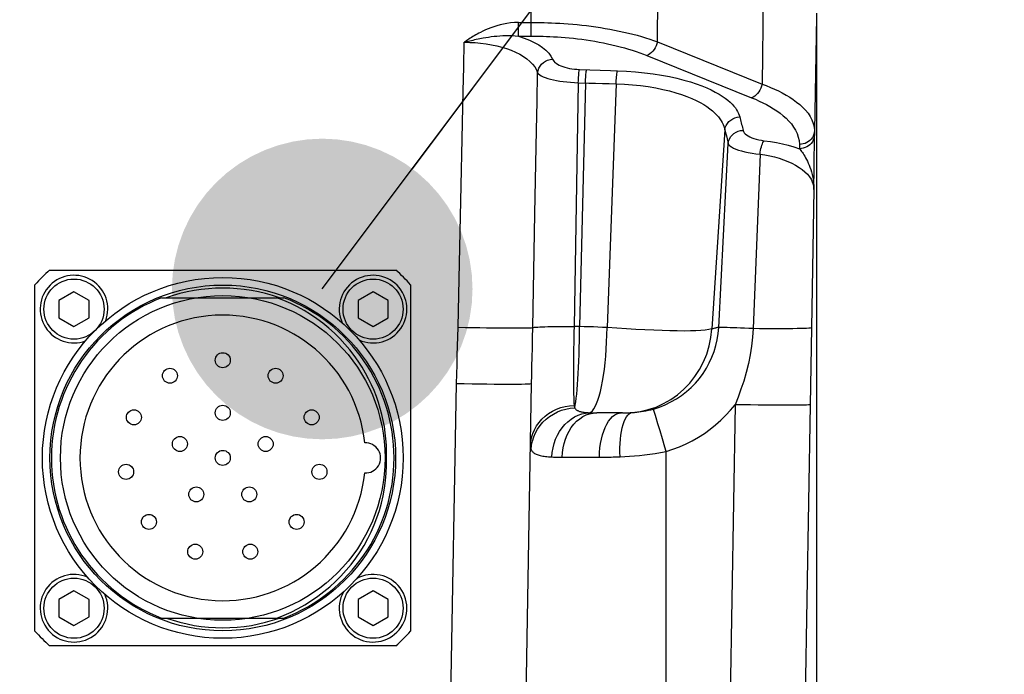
# Model space of a CAD drawing. Header units: millimetres. Extents: x -134 to 420, y 0 to 297.
# Tile 53 of 57: x 326 to 339, y 228 to 237. Entities that reach past the tile are written whole.
import ezdxf

# ---------------------------------------------------------------- set-up
doc = ezdxf.new("R2010")
doc.units = ezdxf.units.MM
doc.header["$LTSCALE"] = 23.1
doc.layers.get('0').update_dxf_attribs({"linetype": 'CONTINUOUS'})
for name, color, linetype in [('COMPONENTS', 7, 'CONTINUOUS'), ('DETAIL', 7, 'CONTINUOUS'), ('DIMENSION', 7, 'CONTINUOUS')]:
    doc.layers.add(name, color=color, linetype=linetype)
doc.styles.get("Standard").update_dxf_attribs({"font": 'arial.ttf'})
doc.dimstyles.new('DIMSTYLE_14', dxfattribs={"dimtxt": 3, "dimasz": 4, "dimexe": 0.18, "dimexo": 0.0625, "dimgap": 0.09, "dimtad": 1, "dimdec": 1, "dimlfac": 5, "dimdsep": 46, "dimtxsty": 'STANDARD', "dimblk": '_FILLED', "dimblk1": '_FILLED', "dimblk2": '_FILLED', "dimcen": 0.09, "dimadec": 0, "dimazin": 0, "dimtp": 0.3, "dimtm": 0.3, "dimtfac": 1, "dimtdec": 1, "dimtofl": 0, "dimtmove": 0, "dimatfit": 3, "dimldrblk": '_FILLED', "dimfxl": 1, "dimtolj": 1, "dimarcsym": 0})
doc.dimstyles.new('DIMSTYLE_15', dxfattribs={"dimtxt": 3, "dimasz": 4, "dimexe": 0.18, "dimexo": 0.0625, "dimgap": 0.09, "dimtad": 1, "dimdec": 1, "dimlfac": 5, "dimdsep": 46, "dimtxsty": 'STANDARD', "dimblk": '_FILLED', "dimblk1": '_FILLED', "dimblk2": '_FILLED', "dimcen": 0.09, "dimadec": 0, "dimazin": 0, "dimtp": 0.5, "dimtm": 0.5, "dimtfac": 1, "dimtdec": 1, "dimtofl": 0, "dimtmove": 0, "dimatfit": 3, "dimldrblk": '_FILLED', "dimfxl": 1, "dimtolj": 1, "dimarcsym": 0})
doc.dimstyles.new('DIMSTYLE_2', dxfattribs={"dimtxt": 3, "dimasz": 4, "dimexe": 0.18, "dimexo": 0.0625, "dimgap": 0.09, "dimtad": 1, "dimlfac": 5, "dimdsep": 46, "dimtxsty": 'STANDARD', "dimblk": '_FILLED', "dimblk1": '_FILLED', "dimblk2": '_FILLED', "dimcen": 0.09, "dimadec": 0, "dimazin": 0, "dimtp": 0.5, "dimtm": 0.5, "dimtfac": 1, "dimtofl": 0, "dimtmove": 0, "dimatfit": 3, "dimldrblk": '_FILLED', "dimfxl": 1, "dimtolj": 1, "dimarcsym": 0})
doc.dimstyles.get("Standard").update_dxf_attribs({"dimtxt": 3, "dimasz": 4, "dimexe": 0.18, "dimexo": 0.0625, "dimgap": 0.09, "dimtad": 1, "dimdec": 3, "dimdsep": 46, "dimtxsty": 'STANDARD', "dimblk": '_FILLED', "dimblk1": '_FILLED', "dimblk2": '_FILLED', "dimcen": 0.09, "dimadec": 0, "dimazin": 0, "dimtol": 1, "dimtp": 0.001, "dimtm": 0.001, "dimtfac": 1, "dimtdec": 3, "dimtofl": 0, "dimtmove": 0, "dimatfit": 3, "dimldrblk": '_FILLED', "dimfxl": 1, "dimtolj": 1, "dimarcsym": 0})

# ---------------------------------------------------------------- blocks, each defined once
blk = doc.blocks.new('_FILLED')
at = {"color": 0, "linetype": 'BYBLOCK'}
blk.add_solid([(0, 0), (-1, 0.1625), (-1, -0.1625)], dxfattribs=at)
blk = doc.blocks.new('*D10')
at = {"layer": 'DIMENSION', "color": 2, "linetype": 'CONTINUOUS'}
for p, q in [((297.19, 248.667), (297.19, 261.494)), ((341.19, 248.378), (341.19, 261.494)), ((297.19, 259.494), (319.19, 259.494)), ((341.19, 259.494), (319.19, 259.494)), ((297.19, 228.598), (297.19, 247.051)), ((341.19, 228.598), (341.19, 246.668))]:
    blk.add_line(p, q, dxfattribs=at)
at = {"layer": 'DIMENSION', "color": 2, "linetype": 'CONTINUOUS', "xscale": 4, "yscale": 4, "zscale": 4, "rotation": 180}
blk.add_blockref('_FILLED', (297.19, 259.494), dxfattribs=at)
at = {"layer": 'DIMENSION', "color": 2, "linetype": 'CONTINUOUS', "xscale": 4, "yscale": 4, "zscale": 4}
blk.add_blockref('_FILLED', (341.19, 259.494), dxfattribs=at)
at = {"layer": 'DIMENSION', "color": 2, "linetype": 'CONTINUOUS', "insert": (319.19, 263.244), "char_height": 3, "width": 6.99257, "attachment_point": 2, "line_spacing_factor": 0.9}
blk.add_mtext('220', dxfattribs=at)
blk = doc.blocks.new('*D21')
at = {"color": 2, "linetype": 'CONTINUOUS'}
for p, q in [((354.19, 241.494), (354.19, 247.494)), ((354.19, 247.494), (354.19, 230.865)), ((328.98, 241.494), (356.19, 241.494)), ((354.19, 214.235), (354.19, 230.865)), ((336.69, 220.235), (356.19, 220.235)), ((354.19, 220.235), (354.19, 214.235))]:
    blk.add_line(p, q, dxfattribs=at)
at = {"color": 2, "linetype": 'CONTINUOUS', "xscale": 4, "yscale": 4, "zscale": 4}
for p, rotation in [((354.19, 241.494), 270), ((354.19, 220.235), 90)]:
    blk.add_blockref('_FILLED', p, dxfattribs=dict(at, rotation=rotation))
at = {"color": 2, "linetype": 'CONTINUOUS', "insert": (350.44, 230.865), "char_height": 3, "width": 13.27138, "attachment_point": 2, "rotation": 90, "line_spacing_factor": 0.9}
blk.add_mtext('(106.3)', dxfattribs=at)
blk = doc.blocks.new('*D23')
at = {"color": 2, "linetype": 'CONTINUOUS'}
for p, q in [((328.98, 241.494), (364.19, 241.494)), ((362.19, 241.494), (362.19, 209.645)), ((362.19, 177.795), (362.19, 209.645)), ((332.99, 177.795), (364.19, 177.795))]:
    blk.add_line(p, q, dxfattribs=at)
at = {"color": 2, "linetype": 'CONTINUOUS', "xscale": 4, "yscale": 4, "zscale": 4}
for p, rotation in [((362.19, 241.494), 90), ((362.19, 177.795), 270)]:
    blk.add_blockref('_FILLED', p, dxfattribs=dict(at, rotation=rotation))
at = {"color": 2, "linetype": 'CONTINUOUS', "insert": (358.44, 209.645), "char_height": 3, "width": 13.27138, "attachment_point": 2, "rotation": 90, "line_spacing_factor": 0.9}
blk.add_mtext('(318.5)', dxfattribs=at)

msp = doc.modelspace()

# ---------------------------------------------------------------- linework, layer by layer
at = {"layer": 'COMPONENTS', "color": 9, "linetype": 'CONTINUOUS'}
for p, q in [((332.89601, 236.84755), (332.89601, 238.63505)), ((334.5737, 236.77228), (334.59307, 238.35105)), ((335.98718, 237.78779), (335.96778, 236.20903)), ((332.72625, 236.84755), (332.72625, 237.0295)), ((332.72625, 237.0295), (332.89601, 237.0295)), ((336.69013, 237.10213), (336.6637, 235.58801)), ((334.5737, 236.77228), (335.96778, 236.20903)), ((334.43299, 236.59034), (335.8271, 236.02708)), ((333.53691, 236.4045), (333.67669, 236.39989)), ((333.67669, 236.39989), (333.813, 236.39535)), ((333.813, 236.39535), (333.94989, 236.39071)), ((333.94989, 236.39071), (334.04147, 236.38756)), ((333.52091, 236.2279), (333.46425, 232.98202)), ((333.52091, 236.2279), (333.66068, 236.22331)), ((333.61545, 236.22478), (333.53896, 232.98201)), ((333.66068, 236.22331), (333.75132, 236.22044)), ((333.75132, 236.22044), (333.84222, 236.21767)), ((333.84222, 236.21767), (333.93338, 236.21498)), ((334.02479, 236.2124), (333.90316, 232.96895)), ((333.93338, 236.21498), (334.02479, 236.2124)), ((335.47144, 235.60136), (335.29905, 232.95088)), ((336.6637, 235.58801), (336.6637, 235.53169)), ((331.96233, 234.86038), (331.97554, 235.4799)), ((335.48161, 235.56024), (335.49159, 235.51943)), ((335.49159, 235.51943), (335.50138, 235.47892)), ((335.38909, 232.97036), (335.51565, 235.41878)), ((336.46374, 235.4061), (336.46373, 235.34975)), ((335.93925, 235.27689), (335.84855, 232.95515)), ((336.61381, 235.07286), (336.62367, 235.04089)), ((331.94935, 234.24389), (331.96233, 234.86038)), ((336.65631, 234.8063), (336.62454, 232.96636)), ((332.91633, 232.96883), (332.94463, 234.48433)), ((331.93631, 233.61633), (331.94935, 234.24389)), ((331.92312, 232.97361), (331.93631, 233.61633)), ((333.53896, 232.98201), (333.46425, 232.98202)), ((336.62454, 232.96636), (336.60709, 231.9432)), ((331.72047, 221.96463), (331.89957, 232.22494)), ((335.60728, 231.9433), (335.4354, 222.02721)), ((336.60709, 231.9432), (336.43523, 222.02721)), ((334.58114, 231.68915), (334.55757, 231.76768)), ((334.60903, 231.59558), (334.58114, 231.68915)), ((334.64014, 231.49071), (334.60903, 231.59558)), ((332.8927, 231.34802), (332.89856, 231.40437)), ((334.69013, 220.23505), (334.69013, 231.32139)), ((333.3077, 231.24553), (333.8231, 231.24553))]:
    msp.add_line(p, q, dxfattribs=at)
at = {"layer": 'COMPONENTS', "color": 7, "linetype": 'CONTINUOUS'}
for p, q in [((336.69013, 237.15097), (336.69013, 226.02087)), ((336.66331, 235.44117), (336.66356, 235.48313)), ((336.66356, 235.48313), (336.66369, 235.51742)), ((336.66369, 235.51742), (336.6637, 235.53169)), ((336.66174, 235.26856), (336.66268, 235.36373)), ((336.66268, 235.36373), (336.66331, 235.44117)), ((336.65973, 235.08832), (336.66174, 235.26856)), ((336.65631, 234.8063), (336.65973, 235.08832)), ((326.48578, 233.73505), (331.09447, 233.73505)), ((326.29013, 228.93071), (326.29013, 233.5394)), ((331.29013, 233.5394), (331.29013, 228.93071)), ((326.81013, 233.44599), (326.61013, 233.33052)), ((327.01013, 233.33052), (326.81013, 233.44599)), ((327.9768, 233.36505), (329.60345, 233.36505)), ((330.79013, 233.44599), (330.59013, 233.33052)), ((330.99013, 233.33052), (330.79013, 233.44599)), ((326.61013, 233.33052), (326.61013, 233.09958)), ((327.01013, 233.09958), (327.01013, 233.33052)), ((330.59013, 233.33052), (330.59013, 233.09958)), ((330.99013, 233.09958), (330.99013, 233.33052)), ((326.61013, 233.09958), (326.81013, 232.98411)), ((326.81013, 232.98411), (327.01013, 233.09958)), ((330.59013, 233.09958), (330.79013, 232.98411)), ((330.79013, 232.98411), (330.99013, 233.09958)), ((332.69699, 220.62807), (332.89941, 232.22494)), ((334.10836, 231.83507), (333.76645, 231.83505)), ((334.10836, 231.83507), (334.13236, 231.83519)), ((326.81013, 229.46599), (326.61013, 229.35052)), ((327.01013, 229.35052), (326.81013, 229.46599)), ((330.79013, 229.46599), (330.59013, 229.35052)), ((330.99013, 229.35052), (330.79013, 229.46599)), ((326.61013, 229.35052), (326.61013, 229.11958)), ((327.01013, 229.11958), (327.01013, 229.35052)), ((330.59013, 229.35052), (330.59013, 229.11958)), ((330.99013, 229.11958), (330.99013, 229.35052)), ((326.61013, 229.11958), (326.81013, 229.00411)), ((326.81013, 229.00411), (327.01013, 229.11958)), ((327.9768, 229.10505), (329.60345, 229.10505)), ((330.59013, 229.11958), (330.79013, 229.00411)), ((330.79013, 229.00411), (330.99013, 229.11958)), ((331.09447, 228.73505), (326.48578, 228.73505))]:
    msp.add_line(p, q, dxfattribs=at)
at = {"layer": 'COMPONENTS', "color": 9, "linetype": 'CONTINUOUS'}
for points in [[(332.72625, 237.0295), (332.67218, 237.02722), (332.62043, 237.02292), (332.57099, 237.01659), (332.52397, 237.00793), (332.47927, 236.99724), (332.43658, 236.98541), (332.39593, 236.97255), (332.3573, 236.95855), (332.32035, 236.94395), (332.28498, 236.92895), (332.2513, 236.91334), (332.21931, 236.89714)], [(332.89601, 237.0295), (332.93521, 237.02937), (332.97679, 237.02898), (333.02075, 237.02829), (333.06717, 237.02721), (333.11591, 237.02572), (333.16662, 237.02377), (333.21927, 237.02132), (333.27381, 237.0183), (333.32985, 237.0147), (333.38736, 237.01047), (333.44626, 237.00555), (333.50618, 236.99996), (333.56704, 236.99364), (333.62878, 236.98656), (333.69098, 236.97872), (333.75359, 236.97011), (333.81652, 236.96069), (333.87937, 236.9505), (333.94206, 236.93952), (334.00451, 236.92774), (334.06635, 236.9152), (334.1275, 236.90192), (334.18788, 236.88789), (334.24716, 236.87317), (334.30526, 236.85779), (334.36214, 236.84175), (334.41748, 236.82515), (334.47116, 236.80803), (334.52324, 236.7904), (334.5737, 236.77228)], [(332.21931, 236.89714), (332.19744, 236.88561), (332.17634, 236.87415), (332.15601, 236.86275), (332.1365, 236.8514), (332.11776, 236.84012), (332.09966, 236.82897), (332.08219, 236.81797), (332.06535, 236.80712), (332.04907, 236.79636), (332.03329, 236.78572), (332.01806, 236.77518), (332.00338, 236.76475)], [(331.97554, 235.4799), (331.98919, 236.11353), (331.99622, 236.43709), (332.00338, 236.76475)], [(332.00338, 236.76479), (332.07606, 236.76389), (332.149, 236.76024), (332.2218, 236.75385), (332.2941, 236.74471), (332.36537, 236.73285), (332.43491, 236.71832), (332.50214, 236.70107), (332.56676, 236.68116), (332.62844, 236.65874), (332.68675, 236.63376), (332.74121, 236.60628), (332.79144, 236.57662), (332.83708, 236.54466), (332.8776, 236.51053), (332.91245, 236.47495), (332.94131, 236.43815), (332.96396, 236.39989), (332.98017, 236.36018)], [(332.00343, 236.76478), (332.02169, 236.77007), (332.04046, 236.77515), (332.0598, 236.78019), (332.07963, 236.78522), (332.09993, 236.79024), (332.12076, 236.79524), (332.14212, 236.80019), (332.16401, 236.80506), (332.18646, 236.80986), (332.20949, 236.81459), (332.23306, 236.81918), (332.25717, 236.82362)], [(332.25717, 236.82362), (332.2918, 236.82954), (332.32729, 236.83507), (332.36361, 236.84012), (332.40063, 236.84458), (332.43838, 236.84838), (332.477, 236.85148), (332.51643, 236.85374), (332.55662, 236.85504), (332.59777, 236.85525), (332.63986, 236.85422), (332.68273, 236.85172), (332.72625, 236.84755)], [(332.72647, 236.84755), (332.93196, 236.84751), (332.97007, 236.84711), (333.01032, 236.84634), (333.05286, 236.84525), (333.09755, 236.84379), (333.144, 236.84182), (333.19223, 236.83934), (333.24223, 236.83636), (333.29356, 236.83275), (333.34623, 236.82849), (333.40024, 236.82361), (333.4551, 236.81801), (333.51085, 236.81167), (333.56745, 236.80461), (333.62442, 236.79677), (333.68176, 236.78815), (333.73947, 236.77874), (333.79703, 236.76855), (333.85444, 236.75756), (333.91171, 236.74578), (333.96834, 236.73325), (334.02433, 236.71996), (334.07969, 236.70591), (334.13398, 236.69121), (334.18719, 236.67582), (334.23933, 236.65976), (334.29001, 236.64317), (334.33912, 236.62609), (334.38678, 236.60848), (334.43299, 236.59034)], [(332.72647, 236.84755), (332.802, 236.82209), (332.87163, 236.79426), (332.93534, 236.76405), (332.99374, 236.73117), (333.04623, 236.69592), (333.09101, 236.65916), (333.12747, 236.62119), (333.15622, 236.58172), (333.17725, 236.54074)], [(334.57368, 236.77228), (334.56636, 236.74497), (334.55633, 236.71828), (334.54379, 236.69276), (334.52899, 236.66893), (334.51225, 236.64727), (334.49389, 236.62823), (334.47429, 236.61218), (334.45385, 236.59947), (334.43299, 236.59034)], [(332.98017, 236.36019), (332.98563, 236.39063), (332.9963, 236.4201), (333.01188, 236.44782), (333.03195, 236.47302), (333.05597, 236.49503), (333.08329, 236.51324), (333.11315, 236.52716), (333.14476, 236.53641), (333.17725, 236.54074)], [(333.17725, 236.54074), (333.1849, 236.52605), (333.19542, 236.51196), (333.20879, 236.49846), (333.22521, 236.48546), (333.2445, 236.47306), (333.26608, 236.46155), (333.28999, 236.45096), (333.31619, 236.44124), (333.34402, 236.4326), (333.37348, 236.42505), (333.40457, 236.41858), (333.43653, 236.41327), (333.46912, 236.40917), (333.50258, 236.40625), (333.53691, 236.4045)], [(333.52091, 236.2279), (333.52196, 236.25314), (333.52326, 236.27784), (333.52477, 236.30158), (333.52648, 236.32399), (333.52836, 236.34471), (333.53037, 236.36341), (333.53249, 236.37977), (333.53468, 236.39354), (333.53691, 236.4045)], [(333.61541, 236.22478), (333.61648, 236.25002), (333.61779, 236.27471), (333.61931, 236.29846), (333.62101, 236.32087), (333.62288, 236.34159), (333.62488, 236.36028), (333.62698, 236.37665), (333.62916, 236.39042), (333.63138, 236.40138)], [(334.02479, 236.2124), (334.0259, 236.23747), (334.02725, 236.26197), (334.02884, 236.28552), (334.03062, 236.30774), (334.03258, 236.32828), (334.03467, 236.34681), (334.03688, 236.36303), (334.03916, 236.37668), (334.04147, 236.38756)], [(334.04147, 236.38756), (334.16444, 236.38157), (334.28442, 236.37269), (334.40143, 236.36092), (334.5165, 236.34594), (334.62859, 236.32806), (334.73454, 236.30822), (334.83346, 236.28641), (334.92625, 236.26264), (335.01239, 236.23784), (335.09153, 236.21208), (335.16403, 236.18529), (335.23044, 236.15819), (335.2906, 236.13089), (335.34466, 236.10327), (335.39362, 236.07577), (335.4375, 236.04845), (335.47628, 236.02125), (335.51093, 235.99442), (335.5415, 235.96799), (335.56794, 235.94193), (335.59111, 235.91634), (335.61105, 235.89127), (335.62772, 235.86668), (335.6418, 235.84258), (335.65353, 235.81896), (335.66268, 235.79584), (335.66924, 235.7732)], [(332.94463, 234.48433), (332.96561, 235.59557), (332.97284, 235.97588), (332.98017, 236.36019)], [(332.98017, 236.36019), (332.99147, 236.34615), (333.00745, 236.33269), (333.02794, 236.3198), (333.05272, 236.30735), (333.08154, 236.29544), (333.1141, 236.28436), (333.1501, 236.27412), (333.1892, 236.2647), (333.23108, 236.25627), (333.27536, 236.24887), (333.32169, 236.24246), (333.36978, 236.23714), (333.41928, 236.23296), (333.46979, 236.22988), (333.52091, 236.2279)], [(334.02479, 236.2124), (334.1351, 236.20768), (334.24344, 236.19979), (334.3493, 236.18884), (334.45285, 236.17481), (334.553, 236.15791), (334.64763, 236.13868), (334.73613, 236.11745), (334.81886, 236.09442), (334.89543, 236.07002), (334.96579, 236.04454), (335.03019, 236.01819), (335.08886, 235.99125), (335.14192, 235.96397), (335.18969, 235.93649), (335.23264, 235.90893), (335.27102, 235.88143), (335.30506, 235.85411), (335.33522, 235.82702), (335.3617, 235.80024), (335.38476, 235.77387), (335.40473, 235.74787), (335.42183, 235.72232), (335.43624, 235.69726), (335.44824, 235.67261), (335.45803, 235.64837), (335.46571, 235.62461), (335.48161, 235.56024)], [(335.9678, 236.20902), (335.96047, 236.18171), (335.95044, 236.15502), (335.9379, 236.1295), (335.92311, 236.10567), (335.90636, 236.08401), (335.888, 236.06497), (335.8684, 236.04893), (335.84796, 236.03621), (335.8271, 236.02708)], [(335.96778, 236.20903), (336.02252, 236.18809), (336.07686, 236.16586), (336.13057, 236.1423), (336.18329, 236.11744), (336.23486, 236.0912), (336.28533, 236.06339), (336.33435, 236.03397), (336.38155, 236.00293), (336.42678, 235.97009), (336.46959, 235.93544), (336.50949, 235.89897), (336.54616, 235.86051), (336.57899, 235.8201), (336.60738, 235.77776), (336.63079, 235.73331), (336.64851, 235.68676), (336.65973, 235.63828), (336.6637, 235.58802)], [(335.8271, 236.02708), (335.87757, 236.00621), (335.92723, 235.98398), (335.97609, 235.96039), (336.02432, 235.93552), (336.07174, 235.90929), (336.1178, 235.88145), (336.16263, 235.85201), (336.20609, 235.82097), (336.24731, 235.78812), (336.28641, 235.75344), (336.32325, 235.71694), (336.35655, 235.67848), (336.38645, 235.63802), (336.4128, 235.5956), (336.43388, 235.5512), (336.44911, 235.50481), (336.45906, 235.45645), (336.46374, 235.4061)], [(335.47144, 235.60136), (335.47764, 235.63104), (335.48885, 235.65959), (335.50479, 235.68626), (335.52504, 235.71034), (335.54907, 235.73121), (335.57624, 235.74833), (335.60586, 235.76123), (335.63713, 235.7696), (335.66924, 235.7732)], [(335.66924, 235.7732), (335.67444, 235.75312), (335.67958, 235.73306), (335.68466, 235.71303), (335.68969, 235.69303), (335.69467, 235.67306), (335.69959, 235.65311), (335.70445, 235.6332), (335.70925, 235.61331), (335.71399, 235.59344)], [(335.51567, 235.41878), (335.52138, 235.44889), (335.53227, 235.47791), (335.54804, 235.50505), (335.56827, 235.52959), (335.59242, 235.55085), (335.61983, 235.56828), (335.64978, 235.5814), (335.68145, 235.58987), (335.71399, 235.59344)], [(335.71399, 235.59344), (335.72, 235.57727), (335.72959, 235.56176), (335.74275, 235.5469), (335.75974, 235.53257), (335.7803, 235.5189), (335.8037, 235.5063), (335.83001, 235.49481), (335.85917, 235.48439), (335.89026, 235.47529), (335.92297, 235.46758), (335.95761, 235.46118), (335.99419, 235.4561)], [(336.6637, 235.58805), (336.66154, 235.56417), (336.65608, 235.54074), (336.64741, 235.51816), (336.63567, 235.49681), (336.62106, 235.47704), (336.60382, 235.45919), (336.58424, 235.44354), (336.56265, 235.43037), (336.5394, 235.41989), (336.51489, 235.41227), (336.48953, 235.40765), (336.46374, 235.4061)], [(335.50138, 235.47892), (335.51095, 235.43875), (335.51565, 235.41878)], [(335.93929, 235.27689), (335.94276, 235.30262), (335.9471, 235.32781), (335.95224, 235.35203), (335.95809, 235.37488), (335.96455, 235.39596), (335.97151, 235.41492), (335.97885, 235.43144), (335.98645, 235.44524), (335.99419, 235.45609)], [(335.99419, 235.4561), (336.07739, 235.44522), (336.15861, 235.4316), (336.23785, 235.41524), (336.31512, 235.39615), (336.39042, 235.37432), (336.46373, 235.34975)], [(336.6637, 235.53169), (336.66154, 235.50781), (336.65608, 235.48439), (336.64741, 235.46181), (336.63567, 235.44046), (336.62106, 235.42069), (336.60382, 235.40283), (336.58424, 235.38719), (336.56265, 235.37401), (336.5394, 235.36353), (336.51489, 235.35592), (336.48953, 235.35129), (336.46373, 235.34975)], [(335.51565, 235.41878), (335.52479, 235.40268), (335.53975, 235.38717), (335.5603, 235.37224), (335.58618, 235.35778), (335.61707, 235.34391), (335.6526, 235.331), (335.69234, 235.31909), (335.73588, 235.30816), (335.78282, 235.29844), (335.8327, 235.29), (335.88502, 235.28281), (335.93925, 235.27689)], [(336.46373, 235.34975), (336.47283, 235.33919), (336.48235, 235.32734), (336.49228, 235.31417), (336.50257, 235.29969), (336.51317, 235.28387), (336.52409, 235.26662), (336.53525, 235.24794), (336.54659, 235.22782), (336.55807, 235.20613), (336.56957, 235.1829), (336.58098, 235.1581), (336.59227, 235.13151), (336.60328, 235.10308), (336.61381, 235.07286)], [(335.93925, 235.27689), (336.00382, 235.26681), (336.06773, 235.25429), (336.13059, 235.23934), (336.19214, 235.22189), (336.25181, 235.20203), (336.30877, 235.17997), (336.36274, 235.15556), (336.41323, 235.12895), (336.45938, 235.10086), (336.50089, 235.07126), (336.5377, 235.04017), (336.56954, 235.00831), (336.59629, 234.97577), (336.61806, 234.94246), (336.63493, 234.90881), (336.64692, 234.87498), (336.65403, 234.84081), (336.65631, 234.80628)], [(336.62368, 235.04089), (336.62861, 235.02303), (336.63323, 235.00477), (336.63751, 234.98612), (336.64144, 234.96703), (336.64496, 234.94757), (336.64805, 234.92786), (336.65067, 234.90793), (336.65282, 234.88777), (336.65446, 234.8675), (336.6556, 234.84717), (336.65621, 234.82675), (336.65631, 234.80627)], [(331.89957, 232.22494), (331.9035, 232.34859), (331.90743, 232.47269), (331.91136, 232.59724), (331.92312, 232.97361)], [(331.92312, 232.97361), (332.02002, 232.97172), (332.116, 232.97001), (332.21016, 232.9685), (332.30162, 232.9672), (332.38952, 232.96612), (332.47303, 232.96528), (332.55136, 232.96469), (332.62378, 232.96434), (332.6896, 232.96424), (332.7482, 232.96439), (332.79904, 232.9648), (332.84163, 232.96545), (332.87558, 232.96635), (332.90055, 232.96748), (332.91633, 232.96883)], [(332.89942, 232.2249), (332.9017, 232.33741), (332.90448, 232.45417), (332.90752, 232.57548), (332.91059, 232.70159), (332.91357, 232.83269), (332.91634, 232.96883)], [(332.91633, 232.96883), (332.92515, 232.97101), (332.93891, 232.97306), (332.95748, 232.97496), (332.98072, 232.97669), (333.00842, 232.97825), (333.04035, 232.97962), (333.07625, 232.98078), (333.11581, 232.98173), (333.1587, 232.98246), (333.20456, 232.98297), (333.25301, 232.98324), (333.30364, 232.98328), (333.35601, 232.98309), (333.4097, 232.98266), (333.46425, 232.98201)], [(333.46425, 232.98202), (333.46253, 232.90782), (333.46101, 232.83408), (333.45969, 232.76109), (333.45858, 232.68911), (333.45768, 232.61844), (333.45699, 232.54941), (333.45652, 232.48232), (333.45628, 232.41737), (333.45625, 232.35479), (333.45644, 232.29481), (333.45687, 232.23766), (333.45749, 232.18354), (333.45834, 232.13264), (333.45942, 232.08519), (333.46069, 232.04143), (333.46213, 232.00154), (333.4638, 231.96567), (333.46571, 231.93393)], [(333.47377, 231.90338), (333.48081, 231.93836), (333.48762, 231.9802), (333.49415, 232.02867), (333.50036, 232.0835), (333.5062, 232.14437), (333.51165, 232.21082), (333.51665, 232.28242), (333.52119, 232.35874), (333.52522, 232.4393), (333.52874, 232.5236), (333.53171, 232.61111), (333.53411, 232.70127), (333.53594, 232.79353), (333.53717, 232.88731), (333.53781, 232.98201)], [(333.90316, 232.96895), (333.84303, 232.97249), (333.78262, 232.97549), (333.72196, 232.97794), (333.6611, 232.97984), (333.60009, 232.98118), (333.53896, 232.98198)], [(333.72798, 231.887), (333.74699, 231.91918), (333.7654, 231.95874), (333.78309, 232.00543), (333.79994, 232.05892), (333.81583, 232.11888), (333.83067, 232.18489), (333.84435, 232.25652), (333.85678, 232.33331), (333.86789, 232.41474), (333.87759, 232.50027), (333.88582, 232.58934), (333.89254, 232.68136), (333.89769, 232.77572), (333.90124, 232.8718), (333.90316, 232.96895)], [(335.29905, 232.95088), (335.25943, 232.9422), (335.21087, 232.93519), (335.15344, 232.92979), (335.08721, 232.92606), (335.01238, 232.92391), (334.92945, 232.92317), (334.83877, 232.92382), (334.7407, 232.92585), (334.63594, 232.92902), (334.52496, 232.93331), (334.40833, 232.93871), (334.28712, 232.945), (334.16215, 232.95213), (334.03393, 232.96012), (333.90316, 232.96895)], [(334.52116, 231.88563), (334.60111, 231.91182), (334.67882, 231.94323), (334.75393, 231.97971), (334.82608, 232.02109), (334.89494, 232.06716), (334.9603, 232.11769), (335.02185, 232.17241), (335.07932, 232.23107), (335.13255, 232.29345), (335.18133, 232.35926), (335.2254, 232.42819), (335.2646, 232.49995), (335.29876, 232.57421), (335.3277, 232.65062), (335.3513, 232.72881), (335.36946, 232.80841), (335.38207, 232.88905), (335.3891, 232.97036)], [(335.38909, 232.97036), (335.3824, 232.96955), (335.37492, 232.96841), (335.36663, 232.96694), (335.35752, 232.96512), (335.34758, 232.96295), (335.33678, 232.96044), (335.3251, 232.9576), (335.31253, 232.95442), (335.29905, 232.95088)], [(335.84855, 232.95515), (335.79044, 232.9579), (335.73429, 232.96044), (335.68067, 232.96275), (335.63012, 232.9648), (335.58315, 232.96659), (335.54025, 232.96809), (335.50184, 232.96927), (335.46832, 232.97014), (335.44002, 232.97069), (335.41724, 232.9709), (335.40021, 232.97077), (335.38909, 232.97032)], [(336.62454, 232.96636), (336.6199, 232.96418), (336.60735, 232.96216), (336.587, 232.9603), (336.55899, 232.95864), (336.52357, 232.95717), (336.481, 232.95591), (336.43163, 232.95488), (336.37585, 232.95408), (336.31409, 232.95351), (336.24687, 232.95318), (336.17469, 232.95309), (336.09815, 232.95325), (336.01785, 232.95365), (335.93442, 232.95429), (335.84853, 232.95516)], [(334.23725, 231.83848), (334.34578, 231.85247), (334.45255, 231.87713), (334.5566, 231.91223), (334.65698, 231.95746), (334.75279, 232.0124), (334.84317, 232.07657), (334.92729, 232.14938), (335.00441, 232.23017), (335.07383, 232.31823), (335.13492, 232.41275), (335.18713, 232.51288), (335.22999, 232.61772), (335.26311, 232.72632), (335.2862, 232.83771), (335.29904, 232.95088)], [(335.84853, 232.95515), (335.84073, 232.83978), (335.82788, 232.72416), (335.8098, 232.60826), (335.78584, 232.49045), (335.75602, 232.37231), (335.72226, 232.2584), (335.68615, 232.14993), (335.64768, 232.04503), (335.60738, 231.94341)], [(331.89957, 232.22494), (332.00406, 232.22321), (332.1074, 232.22169), (332.20847, 232.2204), (332.30616, 232.21935), (332.39939, 232.21855), (332.48716, 232.21802), (332.56848, 232.21775), (332.64248, 232.21775), (332.70835, 232.21802), (332.76535, 232.21855), (332.81288, 232.21935), (332.8504, 232.2204), (332.87751, 232.22169), (332.8939, 232.22321), (332.89941, 232.22494)], [(332.88491, 231.39384), (332.88897, 231.4496), (332.89917, 231.50468), (332.9154, 231.55851), (332.9375, 231.61053), (332.96523, 231.66022), (332.99832, 231.70705), (333.03641, 231.75055), (333.07913, 231.79027), (333.12602, 231.8258), (333.17661, 231.85677), (333.23037, 231.88287), (333.28675, 231.90382), (333.34517, 231.91941), (333.40503, 231.92948), (333.46571, 231.93393)], [(333.46571, 231.93393), (333.46629, 231.92821), (333.46718, 231.92275), (333.46837, 231.91755), (333.46986, 231.91259), (333.47166, 231.90787), (333.47377, 231.90338)], [(334.69013, 231.32139), (334.7805, 231.3506), (334.86866, 231.38412), (334.95459, 231.42197), (335.0385, 231.46425), (335.12018, 231.51086), (335.19909, 231.56144), (335.27522, 231.61607), (335.34856, 231.67468), (335.4185, 231.73675), (335.48483, 231.80213), (335.54776, 231.87098), (335.60728, 231.9433)], [(336.60709, 231.9432), (336.6009, 231.94149), (336.58392, 231.93999), (336.55635, 231.93872), (336.51847, 231.93768), (336.4707, 231.9369), (336.41356, 231.93637), (336.34767, 231.9361), (336.27375, 231.9361), (336.19259, 231.93637), (336.10507, 231.9369), (336.01216, 231.93769), (335.91485, 231.93873), (335.8142, 231.94), (335.7113, 231.94151), (335.60728, 231.94321)], [(332.92776, 231.51452), (332.95083, 231.56723), (332.97924, 231.61766), (333.01273, 231.66531), (333.05095, 231.7097), (333.09353, 231.7504), (333.14004, 231.78699), (333.19003, 231.81913), (333.243, 231.84648), (333.29841, 231.86877), (333.35573, 231.88579), (333.41438, 231.89737), (333.47377, 231.90338)], [(333.17088, 231.24791), (333.17554, 231.30839), (333.18532, 231.36814), (333.20009, 231.42656), (333.21973, 231.48304), (333.24401, 231.53702), (333.2727, 231.58793), (333.3055, 231.63526), (333.34208, 231.67852), (333.38207, 231.71727), (333.42504, 231.75112), (333.47058, 231.77973), (333.5182, 231.80278), (333.56742, 231.82007), (333.61775, 231.83139), (333.66866, 231.83665)], [(333.3077, 231.24553), (333.31099, 231.30748), (333.31915, 231.36866), (333.33211, 231.42841), (333.34972, 231.48609), (333.3718, 231.54108), (333.3981, 231.59279), (333.42835, 231.64067), (333.46223, 231.6842), (333.49936, 231.72291), (333.53936, 231.75641), (333.58178, 231.78431), (333.62619, 231.80633), (333.6721, 231.82223), (333.71902, 231.83184), (333.76645, 231.83505)], [(333.47377, 231.90338), (333.47674, 231.8974), (333.48034, 231.89173), (333.48453, 231.88637), (333.48929, 231.88132), (333.49463, 231.87656), (333.50057, 231.87211), (333.50709, 231.86796), (333.51419, 231.86411), (333.52193, 231.86053), (333.53029, 231.85722), (333.53924, 231.85418), (333.5489, 231.8514), (333.55922, 231.84886), (333.57018, 231.84656), (333.58192, 231.8445), (333.59438, 231.84267), (333.60756, 231.84105), (333.62159, 231.83965), (333.6365, 231.83846), (333.6522, 231.83746), (333.66866, 231.83665)], [(333.66866, 231.83665), (333.68869, 231.84561), (333.7085, 231.86243), (333.72798, 231.887)], [(333.66866, 231.83665), (333.68087, 231.83615), (333.6949, 231.83575), (333.71062, 231.83545), (333.7279, 231.83523), (333.74656, 231.8351), (333.76645, 231.83505)], [(333.80123, 231.24553), (333.80334, 231.30748), (333.80859, 231.36866), (333.81693, 231.42841), (333.82825, 231.48609), (333.84244, 231.54108), (333.85936, 231.59279), (333.87881, 231.64067), (333.90059, 231.6842), (333.92447, 231.72291), (333.95018, 231.75641), (333.97747, 231.78431), (334.00602, 231.80633), (334.03554, 231.82223), (334.06571, 231.83184), (334.0962, 231.83505)], [(334.07741, 231.25067), (334.07533, 231.31074), (334.07533, 231.37011), (334.0774, 231.42815), (334.08153, 231.4843), (334.08767, 231.53799), (334.09577, 231.58866), (334.10573, 231.63581), (334.11746, 231.67895), (334.13085, 231.71767), (334.14575, 231.75156), (334.16201, 231.78027), (334.17947, 231.80353), (334.19796, 231.82109), (334.21729, 231.83278), (334.23725, 231.83848)], [(334.23726, 231.83848), (334.26745, 231.84059), (334.29786, 231.84331), (334.3285, 231.8467), (334.35928, 231.85081), (334.39034, 231.85573), (334.42203, 231.86156), (334.45448, 231.86844), (334.48753, 231.87643), (334.52116, 231.88563)], [(334.55757, 231.76768), (334.54772, 231.80032), (334.53928, 231.82808), (334.53234, 231.85069), (334.52697, 231.86792), (334.52323, 231.87961), (334.52115, 231.88564)], [(332.89856, 231.40437), (332.91028, 231.46005), (332.92776, 231.51452)], [(334.69013, 231.32139), (334.67324, 231.37869), (334.64014, 231.49071)], [(332.8927, 231.34802), (332.89685, 231.33906), (332.90188, 231.33055), (332.9078, 231.32251), (332.91462, 231.31492), (332.92232, 231.30779), (332.93091, 231.30111), (332.94035, 231.29488), (332.95066, 231.2891), (332.96186, 231.28374), (332.97394, 231.27877), (332.98692, 231.27422), (333.00082, 231.27004), (333.01565, 231.26623), (333.03143, 231.26279), (333.04819, 231.2597), (333.06596, 231.25694), (333.08474, 231.25453), (333.1046, 231.25242), (333.12557, 231.25061), (333.14766, 231.24911), (333.17088, 231.24791)], [(334.07741, 231.25067), (334.14031, 231.25366), (334.20448, 231.25777), (334.26984, 231.26298), (334.33603, 231.26917), (334.40325, 231.27647), (334.47227, 231.2853), (334.5433, 231.2958), (334.61596, 231.30783), (334.69013, 231.32139)], [(333.17088, 231.24791), (333.18891, 231.24718), (333.20872, 231.24658), (333.2304, 231.24611), (333.25405, 231.24578), (333.27978, 231.24559), (333.3077, 231.24553)], [(333.8231, 231.24553), (333.84522, 231.2456), (333.8676, 231.24573), (333.89027, 231.24592), (333.91318, 231.24618), (333.93628, 231.24652), (333.95955, 231.24696), (333.983, 231.24748), (334.00652, 231.24811), (334.03009, 231.24885), (334.05372, 231.24971), (334.07741, 231.25067)]]:
    msp.add_lwpolyline(points, dxfattribs=at)
at = {"layer": 'COMPONENTS', "color": 7, "linetype": 'CONTINUOUS'}
for points in [[(330.97013, 231.23505), (330.97054, 231.31984), (330.96779, 231.40399), (330.96189, 231.48748), (330.95278, 231.57039), (330.94052, 231.65266), (330.92524, 231.73409), (330.90703, 231.8145), (330.88581, 231.89408), (330.8614, 231.97321), (330.83393, 232.05189), (330.80329, 232.13012), (330.76897, 232.20825), (330.73102, 232.28641), (330.68939, 232.36447), (330.64342, 232.44232), (330.59289, 232.52033), (330.53801, 232.59813), (330.47877, 232.67453), (330.41483, 232.74966), (330.34653, 232.82338), (330.27481, 232.89408), (330.19964, 232.96152), (330.12106, 233.02593), (330.04008, 233.08647), (329.95688, 233.14291), (329.8713, 233.19548), (329.78384, 233.244), (329.6947, 233.2884), (329.60368, 233.32875), (329.5108, 233.36505)], [(334.13236, 231.83519), (334.1443, 231.83532), (334.15621, 231.83549), (334.16803, 231.83572), (334.17977, 231.836), (334.19146, 231.83636), (334.20305, 231.83678), (334.21451, 231.83727), (334.2259, 231.83783), (334.23725, 231.83848)], [(329.5108, 229.10505), (329.60691, 229.14274), (329.70085, 229.18464), (329.79264, 229.23076), (329.88254, 229.28127), (329.97029, 229.33598), (330.05506, 229.39439), (330.13669, 229.45639), (330.21535, 229.52208), (330.29076, 229.59118), (330.36301, 229.66379), (330.43201, 229.73982), (330.49725, 229.8187), (330.55868, 229.90044), (330.61635, 229.98503), (330.66988, 230.07184), (330.7192, 230.16079), (330.76437, 230.25196), (330.80522, 230.34493), (330.84175, 230.43983), (330.87396, 230.53653), (330.90159, 230.63422), (330.92458, 230.73283), (330.94299, 230.83244), (330.95676, 230.93252), (330.96586, 231.0329), (330.97031, 231.13374), (330.97013, 231.23505)]]:
    msp.add_lwpolyline(points, dxfattribs=at)
for centre, radius in [((328.79013, 231.23505), 2.4), ((326.81013, 233.21505), 0.4), ((328.79013, 231.23505), 2.3), ((330.79013, 233.21505), 0.4), ((328.79013, 231.23505), 2.16), ((328.79013, 232.53505), 0.1), ((328.08729, 232.32868), 0.1), ((329.49296, 232.32868), 0.1), ((328.79013, 231.83505), 0.1), ((327.60761, 231.77509), 0.1), ((329.97265, 231.77509), 0.1), ((328.21949, 231.42046), 0.1), ((329.36076, 231.42046), 0.1), ((328.79013, 231.23505), 0.1), ((327.50336, 231.05004), 0.1), ((330.07689, 231.05004), 0.1), ((328.43746, 230.74964), 0.1), ((329.1428, 230.74964), 0.1), ((327.80765, 230.38373), 0.1), ((329.7726, 230.38373), 0.1), ((328.42387, 229.98771), 0.1), ((329.15638, 229.98771), 0.1), ((326.81013, 229.23505), 0.4), ((330.79013, 229.23505), 0.4)]:
    msp.add_circle(centre, radius, dxfattribs=at)
for centre, radius, start, end in [((328.79013, 231.23505), 3.4, 132.667925, 137.332075), ((326.81013, 233.21505), 0.45, 339.929367, 290.140059), ((330.79013, 233.21505), 0.45, 245.636276, 203.85549), ((328.79013, 231.23505), 3.4, 42.667925, 47.332075), ((328.79013, 231.23505), 2.28, 110.899028, 249.100972), ((328.79013, 231.23505), 2.28, 290.899028, 69.100972), ((328.79013, 231.23505), 1.9, 6.033923, 353.966077), ((330.69013, 231.23505), 0.2, 266.983039, 93.016961), ((326.81013, 229.23505), 0.45, 66.379062, 24.416553), ((330.79013, 229.23505), 0.45, 151.062868, 118.889163), ((328.79013, 231.23505), 3.4, 222.667925, 227.332075), ((328.79013, 231.23505), 3.4, 312.667925, 317.332075)]:
    msp.add_arc(centre, radius, start, end, dxfattribs=at)
at = {"layer": 'COMPONENTS', "color": 9, "linetype": 'CONTINUOUS'}
for start, end in [(70.503006, 109.496973), (250.503006, 289.496973)]:
    msp.add_arc((328.79013, 231.23505), 2.26, start, end, dxfattribs=at)

# ---------------------------------------------------------------- dimensions: what is measured, and where the dimension line sits
at = {"color": 2, "linetype": 'CONTINUOUS'}
for base, p2, dimstyle, picture, middle in [((354.19013, 220.23505), (336.69013, 220.23505), 'DIMSTYLE_14', '*D21', (353.27061, 228.90705)), ((362.19013, 177.79505), (332.99013, 177.79505), 'DIMSTYLE_15', '*D23', (361.27061, 207.68705))]:
    dim = msp.add_linear_dim(base=base, p1=(328.98035, 241.49414), p2=p2, angle=270, text='(<>)', dimstyle=dimstyle, dxfattribs=at)
    dim.commit()
    dim.dimension.update_dxf_attribs({"geometry": picture, "text_midpoint": middle, "dimtype": 160})
at = {"layer": 'DIMENSION', "color": 2, "linetype": 'CONTINUOUS'}
dim = msp.add_linear_dim(base=(297.19013, 259.49414), p1=(341.19013, 228.59825), p2=(297.19013, 228.59825), angle=180, dimstyle='DIMSTYLE_2', dxfattribs=at)
dim.commit()
dim.dimension.update_dxf_attribs({"geometry": '*D10', "text_midpoint": (315.69384, 261.74414), "dimtype": 160})

# ---------------------------------------------------------------- leaders
at = {"layer": 'DETAIL', "color": 2, "linetype": 'CONTINUOUS'}
msp.add_leader([(330.11368, 233.48278), (343.61721, 251.49414), (346.61721, 251.49414)], dimstyle='STANDARD', override={"dimtad": 0, "dimldrblk": 'DOT'}, dxfattribs=at)

doc.saveas('drawing.dxf')
